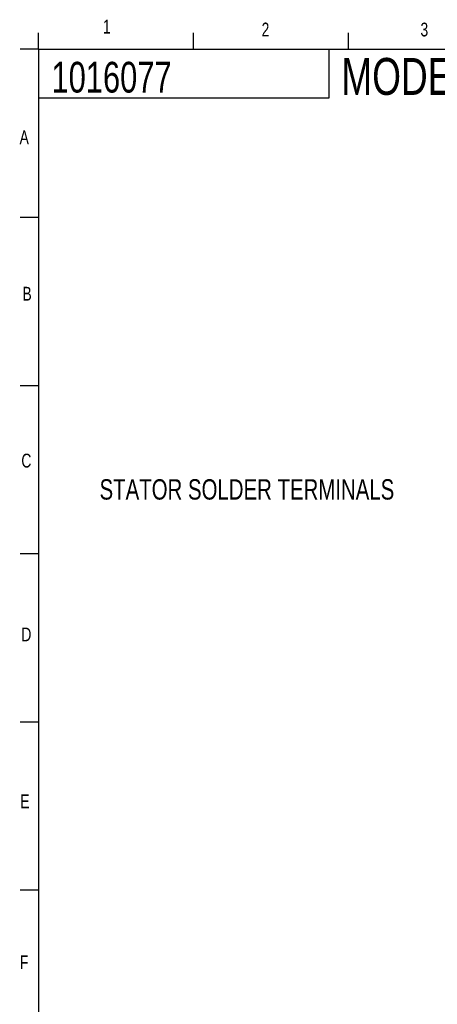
# Model space of a CAD drawing. Header units: inches. Extents: x 0.5 to 16.4, y 0.4 to 10.9.
# Tile 2 of 13: x 0.5 to 3.3, y 4.2 to 10.8. Entities that reach past the tile are written whole.
import ezdxf

# ---------------------------------------------------------------- set-up
doc = ezdxf.new("R2010")
doc.units = ezdxf.units.IN
doc.header["$MEASUREMENT"] = 0
for name, color, linetype in [('BORDER', 1, 'Continuous'), ('DIMENSIONS', 150, 'Continuous'), ('OBJECT', 1, 'Continuous'), ('TEXT', 7, 'Continuous')]:
    doc.layers.add(name, color=color, linetype=linetype)
doc.styles.add('SLDTEXTSTYLE0', font='TXT', dxfattribs={"width": 0.75})

msp = doc.modelspace()

# ---------------------------------------------------------------- linework, layer by layer
at = {"layer": 'BORDER'}
for p, q in [((0.6263, 10.6421), (0.6263, 10.754)), ((1.6763, 10.6421), (1.6763, 10.754)), ((2.7263, 10.6421), (2.7263, 10.754)), ((0.6263, 10.6421), (16.3763, 10.6421)), ((0.6263, 10.6421), (0.6263, 0.3921)), ((2.5948, 10.3124), (2.5948, 10.6421)), ((0.6263, 10.3124), (2.5948, 10.3124))]:
    msp.add_line(p, q, dxfattribs=at)
at = {"layer": 'OBJECT'}
for p, q in [((0.6263, 10.6421), (0.5013, 10.6421)), ((0.6263, 9.5032), (0.5013, 9.5032)), ((0.6263, 8.3643), (0.5013, 8.3643)), ((0.6263, 7.2254), (0.5013, 7.2254)), ((0.6263, 6.0865), (0.5013, 6.0865)), ((0.6263, 4.9476), (0.5013, 4.9476))]:
    msp.add_line(p, q, dxfattribs=at)

# ---------------------------------------------------------------- texts
at = {"layer": 'DIMENSIONS', "insert": (2.6773, 10.5833), "char_height": 0.25, "attachment_point": 1, "style": 'SLDTEXTSTYLE0'}
msp.add_mtext('MODEL S10 CUSTOMER DRAWING', dxfattribs=at)
at = {"layer": 'DIMENSIONS', "color": 150, "insert": (1.0393, 7.7308), "char_height": 0.137795, "attachment_point": 1, "style": 'SLDTEXTSTYLE0'}
msp.add_mtext('STATOR SOLDER TERMINALS', dxfattribs=at)
at = {"layer": 'TEXT', "attachment_point": 1, "style": 'SLDTEXTSTYLE0'}
for s, insert, char_height in [('1', (1.0618, 10.8425), 0.0937), ('1', (1.0618, 10.8425), 0.0937), ('2', (2.1371, 10.8226), 0.0937), ('2', (2.1371, 10.8226), 0.0937), ('3', (3.2132, 10.8226), 0.0937), ('3', (3.2132, 10.8226), 0.0937), ('1016077', (0.7138, 10.5572), 0.20833), ('1016077', (0.7138, 10.5572), 0.20833), ('A', (0.4977, 10.0931), 0.0937), ('A', (0.4977, 10.0931), 0.0937), ('B', (0.5169, 9.0336), 0.0937), ('B', (0.5169, 9.0336), 0.0937), ('C', (0.5095, 7.9037), 0.0937), ('C', (0.5095, 7.9037), 0.0937), ('D', (0.5095, 6.7268), 0.0937), ('D', (0.5095, 6.7268), 0.0937), ('E', (0.5028, 5.5969), 0.0937), ('E', (0.5028, 5.5969), 0.0937), ('F', (0.4994, 4.5072), 0.0937), ('F', (0.4994, 4.5072), 0.0937)]:
    msp.add_mtext(s, dxfattribs=dict(at, insert=insert, char_height=char_height))

doc.saveas('drawing.dxf')
